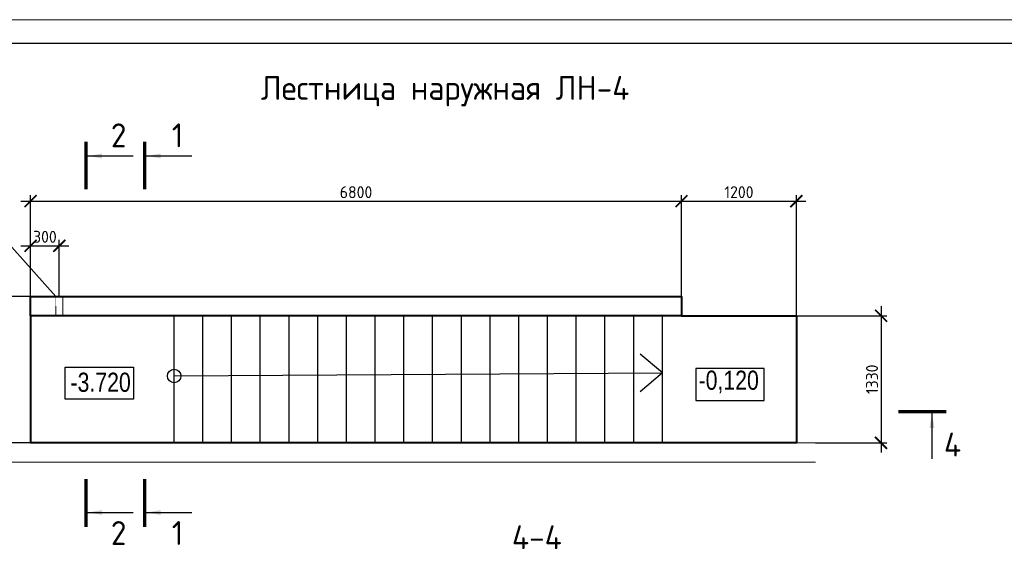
# Model space of a CAD drawing. Header units: millimetres. Extents: x 130535 to 3472113, y -52734 to 121434.
# Tile 81 of 100: x 676112 to 696683, y 23097 to 34210. Entities that reach past the tile are written whole.
import ezdxf
from ezdxf import colors
from ezdxf.entities.mleader import LeaderData, LeaderLine
from ezdxf.enums import TextEntityAlignment as Align
from ezdxf.math import Vec2, Vec3

# ---------------------------------------------------------------- set-up
doc = ezdxf.new("R2010")
doc.units = ezdxf.units.MM
doc.linetypes.add('DASHED', pattern=[7, 5, -2, 0])
doc.layers.get('DEFPOINTS').update_dxf_attribs({"color": 1, "lineweight": 0})
for name, color, linetype, lineweight in [('РАЗМЕРЫ', 1, 'Continuous', 9), ('Символы 0.20', 1, 'Continuous', 20), ('стены монолит', 126, 'Continuous', 40), ('ТОНКИЕ', 7, 'Continuous', 9), ('Штриховая 0.20', 42, 'DASHED', 20)]:
    doc.layers.add(name, color=color, linetype=linetype, lineweight=lineweight)
doc.layers.add('ТОЛСТЫЕ_ОСНОВНЫЕ', color=6, linetype='Continuous')
doc.styles.add('Century Gothic', font='GOTHIC.TTF')
doc.styles.add('GOST-2.304_Type-B', font='GOST_Common.ttf')
doc.dimstyles.new('СПДС', dxfattribs={"dimscale": 100, "dimtxt": 2.5, "dimasz": 2.5, "dimexe": 1.25, "dimexo": 0, "dimtad": 1, "dimdec": 0, "dimtxsty": 'GOST-2.304_Type-B', "dimblk": 'ARCHTICK', "dimcen": 2.5, "dimdle": 2, "dimadec": 0, "dimazin": 2, "dimtfac": 0.75, "dimtdec": 0, "dimtmove": 1, "dimatfit": 3, "dimfxl": 1, "dimtolj": 1, "dimarcsym": 1})

# ---------------------------------------------------------------- blocks, each defined once
blk = doc.blocks.new('*U5')
at = {"layer": 'ТОЛСТЫЕ_ОСНОВНЫЕ', "color": 6}
blk.add_lwpolyline([(20, 5), (589, 5), (589, 415), (20, 415)], close=True, dxfattribs=at)
at = {"layer": 'ТОНКИЕ'}
blk.add_lwpolyline([(0, 0), (594, 0), (594, 420), (0, 420)], close=True, dxfattribs=at)
blk = doc.blocks.new('_ArchTick')
at = {"color": 0, "linetype": 'ByBlock', "const_width": 0.15}
blk.add_lwpolyline([(-0.5, -0.5), (0.5, 0.5)], dxfattribs=at)
blk = doc.blocks.new('*D284')
at = {"layer": 'DEFPOINTS', "color": 0, "linetype": 'Continuous', "lineweight": 0, "transparency": 16777216}
for p in [(676339, 28422), (673755, 25362), (676339, 25362)]:
    blk.add_point(p, dxfattribs=at)
at = {"layer": 'РАЗМЕРЫ', "color": 0, "linetype": 'Continuous', "lineweight": -2, "transparency": 16777216}
for p, q in [((673755, 28622), (673755, 25162)), ((676339, 28422), (673630, 28422)), ((676339, 25362), (673630, 25362))]:
    blk.add_line(p, q, dxfattribs=at)
at = {"layer": 'РАЗМЕРЫ', "color": 0, "linetype": 'Continuous', "lineweight": -2, "transparency": 16777216, "xscale": 250, "yscale": 250, "zscale": 250}
for p, rotation in [((673755, 28422), 90), ((673755, 25362), 270)]:
    blk.add_blockref('_ArchTick', p, dxfattribs=dict(at, rotation=rotation))
at = {"layer": 'РАЗМЕРЫ', "color": 0, "linetype": 'Continuous', "lineweight": 0, "transparency": 16777216, "insert": (673567, 26892), "char_height": 250, "attachment_point": 5, "rotation": 90, "style": 'GOST-2.304_Type-B'}
blk.add_mtext('\\A1;1530', dxfattribs=at)
blk = doc.blocks.new('*D285')
at = {"layer": 'DEFPOINTS', "color": 0, "linetype": 'Continuous', "lineweight": 0, "transparency": 16777216}
for p in [(689939, 30416), (689939, 28422), (676339, 28222)]:
    blk.add_point(p, dxfattribs=at)
at = {"layer": 'РАЗМЕРЫ', "color": 0, "linetype": 'Continuous', "lineweight": -2, "transparency": 16777216}
for p, q in [((676339, 28222), (676339, 30541)), ((689939, 28422), (689939, 30541)), ((676139, 30416), (690139, 30416))]:
    blk.add_line(p, q, dxfattribs=at)
at = {"layer": 'РАЗМЕРЫ', "color": 0, "linetype": 'Continuous', "lineweight": -2, "transparency": 16777216, "xscale": 250, "yscale": 250, "zscale": 250, "rotation": 180}
blk.add_blockref('_ArchTick', (676339, 30416), dxfattribs=at)
at = {"layer": 'РАЗМЕРЫ', "color": 0, "linetype": 'Continuous', "lineweight": -2, "transparency": 16777216, "xscale": 250, "yscale": 250, "zscale": 250}
blk.add_blockref('_ArchTick', (689939, 30416), dxfattribs=at)
at = {"layer": 'РАЗМЕРЫ', "color": 0, "linetype": 'Continuous', "lineweight": 0, "transparency": 16777216, "insert": (683139, 30604), "char_height": 250, "attachment_point": 5, "style": 'GOST-2.304_Type-B'}
blk.add_mtext('\\A1;6800', dxfattribs=at)
blk = doc.blocks.new('*D298')
at = {"layer": 'DEFPOINTS', "color": 0, "linetype": 'Continuous', "lineweight": 0, "transparency": 16777216}
for p in [(692339, 30416), (689939, 28422), (692339, 28022)]:
    blk.add_point(p, dxfattribs=at)
at = {"layer": 'РАЗМЕРЫ', "color": 0, "linetype": 'Continuous', "lineweight": -2, "transparency": 16777216}
for p, q in [((689939, 28422), (689939, 30541)), ((692339, 28022), (692339, 30541)), ((689739, 30416), (692539, 30416))]:
    blk.add_line(p, q, dxfattribs=at)
at = {"layer": 'РАЗМЕРЫ', "color": 0, "linetype": 'Continuous', "lineweight": -2, "transparency": 16777216, "xscale": 250, "yscale": 250, "zscale": 250, "rotation": 180}
blk.add_blockref('_ArchTick', (689939, 30416), dxfattribs=at)
at = {"layer": 'РАЗМЕРЫ', "color": 0, "linetype": 'Continuous', "lineweight": -2, "transparency": 16777216, "xscale": 250, "yscale": 250, "zscale": 250}
blk.add_blockref('_ArchTick', (692339, 30416), dxfattribs=at)
at = {"layer": 'РАЗМЕРЫ', "color": 0, "linetype": 'Continuous', "lineweight": 0, "transparency": 16777216, "insert": (691139, 30604), "char_height": 250, "attachment_point": 5, "style": 'GOST-2.304_Type-B'}
blk.add_mtext('\\A1;1200', dxfattribs=at)
blk = doc.blocks.new('*D299')
at = {"layer": 'DEFPOINTS', "color": 0, "linetype": 'Continuous', "lineweight": 0, "transparency": 16777216}
for p in [(692339, 28022), (692738, 25362, -700), (694107, 25362)]:
    blk.add_point(p, dxfattribs=at)
at = {"layer": 'РАЗМЕРЫ', "color": 0, "linetype": 'Continuous', "lineweight": -2, "transparency": 16777216}
for p, q in [((694107, 28222), (694107, 25162)), ((692339, 28022), (694232, 28022)), ((692738, 25362), (694232, 25362))]:
    blk.add_line(p, q, dxfattribs=at)
at = {"layer": 'РАЗМЕРЫ', "color": 0, "linetype": 'Continuous', "lineweight": -2, "transparency": 16777216, "xscale": 250, "yscale": 250, "zscale": 250}
for p, rotation in [((694107, 28022), 90), ((694107, 25362), 270)]:
    blk.add_blockref('_ArchTick', p, dxfattribs=dict(at, rotation=rotation))
at = {"layer": 'РАЗМЕРЫ', "color": 0, "linetype": 'Continuous', "lineweight": 0, "transparency": 16777216, "insert": (693919, 26692), "char_height": 250, "attachment_point": 5, "rotation": 90, "style": 'GOST-2.304_Type-B'}
blk.add_mtext('\\A1;1330', dxfattribs=at)
blk = doc.blocks.new('_None')
blk = doc.blocks.new('*D301')
at = {"layer": 'DEFPOINTS', "color": 0, "linetype": 'Continuous', "lineweight": 0, "transparency": 16777216}
for p in [(676939, 29483), (676339, 28422), (676939, 28422)]:
    blk.add_point(p, dxfattribs=at)
at = {"layer": 'РАЗМЕРЫ', "color": 0, "linetype": 'Continuous', "lineweight": -2, "transparency": 16777216}
for p, q in [((676139, 29483), (677139, 29483)), ((676339, 28422), (676339, 29608)), ((676939, 28422), (676939, 29608))]:
    blk.add_line(p, q, dxfattribs=at)
at = {"layer": 'РАЗМЕРЫ', "color": 0, "linetype": 'Continuous', "lineweight": -2, "transparency": 16777216, "xscale": 250, "yscale": 250, "zscale": 250, "rotation": 180}
blk.add_blockref('_ArchTick', (676339, 29483), dxfattribs=at)
at = {"layer": 'РАЗМЕРЫ', "color": 0, "linetype": 'Continuous', "lineweight": -2, "transparency": 16777216, "xscale": 250, "yscale": 250, "zscale": 250}
blk.add_blockref('_ArchTick', (676939, 29483), dxfattribs=at)
at = {"layer": 'РАЗМЕРЫ', "color": 0, "linetype": 'Continuous', "lineweight": 0, "transparency": 16777216, "insert": (676639, 29671), "char_height": 250, "attachment_point": 5, "style": 'GOST-2.304_Type-B'}
blk.add_mtext('\\A1;300', dxfattribs=at)

msp = doc.modelspace()

# ---------------------------------------------------------------- linework, layer by layer
at = {"linetype": 'Continuous', "lineweight": 25, "transparency": 33554687}
for p, q in [((679339.5, 25361.7, -700), (679339.5, 28021.7)), ((679939.5, 25361.7, -700), (679939.5, 28021.7)), ((680539.5, 25361.7, -700), (680539.5, 28021.7, 0)), ((681139.5, 25361.7, -700), (681139.5, 28021.7, 0)), ((681739.5, 25361.7, -700), (681739.5, 28021.7)), ((682339.5, 25361.7, -700), (682339.5, 28021.7)), ((682939.5, 25361.7, -700), (682939.5, 28021.7)), ((683539.5, 25361.7, -700), (683539.5, 28021.7)), ((684139.5, 25361.7, -700), (684139.5, 28021.7)), ((684739.5, 25361.7, -700), (684739.5, 28021.7)), ((685339.5, 25361.7, -700), (685339.5, 28021.7)), ((685939.5, 25361.7, -700), (685939.5, 28021.7)), ((686539.5, 25361.7, -700), (686539.5, 28021.7)), ((687139.5, 25361.7, -700), (687139.5, 28021.7)), ((687739.5, 25361.7, -700), (687739.5, 28021.7)), ((688339.5, 25361.7, -700), (688339.5, 28021.7)), ((688939.5, 25361.7, -700), (688939.5, 28021.7)), ((689539.5, 25361.7, -700), (689539.5, 28021.7)), ((689539.5, 26824.4, -273.9), (689072.2, 27216.5, -273.9)), ((679339.5, 26761.7), (689539.5, 26824.4, -273.9)), ((689539.5, 26824.4, -273.9), (689072.2, 26432.3, -273.9)), ((689939.5, 25361.7, -700), (679339.5, 25361.7, -700))]:
    msp.add_line(p, q, dxfattribs=at)
for points in [[(678488.1, 26278.6), (677065.7, 26278.6), (677065.7, 26945.3), (678488.1, 26945.3), (678488.1, 26278.6)], [(690240.1, 26252.2), (691662.6, 26252.2), (691662.6, 26918.9), (690240.1, 26918.9), (690240.1, 26252.2)]]:
    msp.add_lwpolyline(points, dxfattribs=at)
msp.add_circle((679339.5, 26761.7), 140, dxfattribs=at)
at = {"layer": 'РАЗМЕРЫ', "linetype": 'Continuous', "lineweight": 0}
for p, q in [((676339.5, 25361.7), (676339.5, 28896.8)), ((692738.2, 25361.7, -700), (673765.4, 25361.7, -700)), ((692738.2, 24961.7, -700), (675939.5, 24961.7, -700))]:
    msp.add_line(p, q, dxfattribs=at)
at = {"layer": 'стены монолит', "ltscale": 100}
msp.add_line((676339.5, 28021.7, -700), (676339.5, 25361.7), dxfattribs=at)
msp.add_lwpolyline([(676339.5, 28421.7), (689939.5, 28421.7), (689939.5, 28021.7), (676339.5, 28021.7)], close=True, dxfattribs=at)
msp.add_lwpolyline([(689939.5, 28021.7), (692339.5, 28021.7), (692339.5, 25361.7), (676339.5, 25361.7)], dxfattribs=at)
at = {"layer": 'ТОНКИЕ', "linetype": 'Continuous', "lineweight": 25, "ltscale": 200}
for p, q in [((677529.7, 31361.3), (678479.7, 31361.3)), ((678759.8, 31361.3), (679709.8, 31361.3)), ((695171.3, 25978.3), (695171.3, 25028.3)), ((677529.7, 23908.3), (678479.7, 23908.3)), ((678759.8, 23908.3), (679709.8, 23908.3))]:
    msp.add_line(p, q, dxfattribs=at)
at = {"layer": 'ТОНКИЕ', "linetype": 'Continuous', "lineweight": 25, "ltscale": 200, "const_width": 70}
for points in [[(677494.7, 31661.3), (677494.7, 30661.3)], [(678724.8, 31661.3), (678724.8, 30661.3)], [(695471.3, 26013.3), (694471.3, 26013.3)], [(677494.7, 23608.3), (677494.7, 24608.3)], [(678724.8, 23608.3), (678724.8, 24608.3)]]:
    msp.add_lwpolyline(points, dxfattribs=at)
at = {"layer": 'ТОНКИЕ', "linetype": 'Continuous', "lineweight": 25, "ltscale": 200}
for points in [[(677529.7, 31361.3), (677830.1, 31411.6), (677830.1, 31311)], [(678759.8, 31361.3), (679060.3, 31411.6), (679060.3, 31311)], [(695171.3, 25978.3), (695221.5, 25677.8), (695121, 25677.8)], [(677529.7, 23908.3), (677830.1, 23958.6), (677830.1, 23858.1)], [(678759.8, 23908.3), (679060.3, 23958.6), (679060.3, 23858.1)]]:
    msp.add_solid(points, dxfattribs=at)
at = {"layer": 'Штриховая 0.20'}
msp.add_lwpolyline([(677014.5, 28421.7), (677014.5, 28021.7), (676864.5, 28021.7), (676864.5, 28421.7)], close=True, dxfattribs=at)

# ---------------------------------------------------------------- block references
at = {"xscale": 100, "yscale": 100, "zscale": 100}
msp.add_blockref('*U5', (668365, -7790.1), dxfattribs=at)
msp.add_blockref('*U5', (668365, -7790.1), dxfattribs=at)

# ---------------------------------------------------------------- texts
at = {"linetype": 'Continuous', "lineweight": 25, "transparency": 33554687, "char_height": 400, "width": 1478.138, "style": 'Century Gothic'}
for s, insert, attachment_point in [('{\\W0.83;-3.720}', (678432.6, 26425.3), 9), ('{\\W0.83;-0,120}', (690295.6, 26398.9), 7)]:
    msp.add_mtext(s, dxfattribs=dict(at, insert=insert, attachment_point=attachment_point))
at = {"layer": 'ТОНКИЕ', "linetype": 'Continuous', "lineweight": 0, "style": 'GOST-2.304_Type-B'}
msp.add_text('4-4', height=500, dxfattribs=at).set_placement((686917.4, 23391.6), align=Align.MIDDLE_CENTER)
at = {"layer": 'ТОНКИЕ', "linetype": 'Continuous', "lineweight": 0, "insert": (685000.1, 32716), "char_height": 500, "width": 8130, "attachment_point": 5, "style": 'GOST-2.304_Type-B'}
msp.add_mtext('{\\C0;Лестница наружная ЛН-4}', dxfattribs=at)
at = {"layer": 'ТОНКИЕ', "linetype": 'Continuous', "lineweight": 0, "char_height": 500, "attachment_point": 5, "style": 'GOST-2.304_Type-B'}
for s, insert in [('2', (678179.7, 31791.3)), ('1', (679409.8, 31791.3)), ('4', (695601.3, 25328.3)), ('2', (678179.7, 23478.3)), ('1', (679409.8, 23478.3))]:
    msp.add_mtext_dynamic_manual_height_columns(s, width=723.88, gutter_width=25, heights=[0], dxfattribs=dict(at, insert=insert))

# ---------------------------------------------------------------- dimensions: what is measured, and where the dimension line sits
at = {"layer": 'РАЗМЕРЫ', "linetype": 'Continuous', "lineweight": 0}
for base, p1, p2, angle, picture, middle in [((689939.5, 30416.4), (676339.5, 28221.7), (689939.5, 28421.7), 180, '*D285', (683139.5, 30603.9)), ((692339.5, 30416.4), (689939.5, 28421.7), (692339.5, 28021.7), 180, '*D298', (691139.5, 30603.9)), ((676939.5, 29483.3), (676339.5, 28421.7), (676939.5, 28421.7), 180, '*D301', (676639.5, 29670.8)), ((673754.7, 25361.7), (676339.5, 28421.7), (676339.5, 25361.7), 90, '*D284', (673567.2, 26891.7)), ((694106.8, 25361.7), (692339.5, 28021.7), (692738.2, 25361.7, -700), 90, '*D299', (693919.3, 26691.7))]:
    dim = msp.add_linear_dim(base=base, p1=p1, p2=p2, angle=angle, dimstyle='СПДС', override={"dimlfac": 0.5}, dxfattribs=at)
    dim.commit()
    dim.dimension.update_dxf_attribs({"geometry": picture, "text_midpoint": middle})

# ---------------------------------------------------------------- leaders
at = {"layer": 'Символы 0.20'}
ml = msp.add_multileader_mtext('Standard', dxfattribs=at)
ml.set_content('дренажная труба %%C50', color=256, style='GOST-2.304_Type-B')
ml.set_leader_properties(color=256, linetype='ByLayer', lineweight=-1)
ml.set_arrow_properties(name='NONE')
ml.build(insert=Vec2(0, 0))
ml.multileader.update_dxf_attribs({"text_left_attachment_type": 6, "text_right_attachment_type": 6, "dogleg_length": 1, "arrow_head_size": 18, "scale": 20})
ctx = ml.context
ctx.base_point, ctx.scale, ctx.char_height, ctx.arrow_head_size, ctx.landing_gap_size, ctx.plane_origin = Vec3(672275.4, 29710.7), 20, 250, 18, 9, Vec3(680063.5, 23441)
ctx.left_attachment, ctx.right_attachment, ctx.text_align_type = 6, 6, 1
notes = []
notes.append((ctx, [(1, (1, 1, 0), (675715.6, 29710.7), (-1, 0), 101, [(0, [(676864.5, 28421.7)], 0, [])])]))
ctx.mtext.insert, ctx.mtext.alignment, ctx.mtext.flow_direction = Vec3(673945.1, 30035.7), 2, 5
for ctx, leaders in notes:
    for number, flags, end, landing, length, lines in leaders:
        leader = LeaderData()
        leader.index, (leader.has_last_leader_line, leader.has_dogleg_vector, leader.attachment_direction) = number, flags
        leader.last_leader_point, leader.dogleg_vector, leader.dogleg_length = Vec3(end), Vec3(landing), length
        for number, points, colour, breaks in lines:
            line = LeaderLine()
            line.index, line.vertices, line.color, line.breaks = number, Vec3.list(points), colors.encode_raw_color(colour), breaks
            leader.lines.append(line)
        ctx.leaders.append(leader)

doc.saveas('drawing.dxf')
